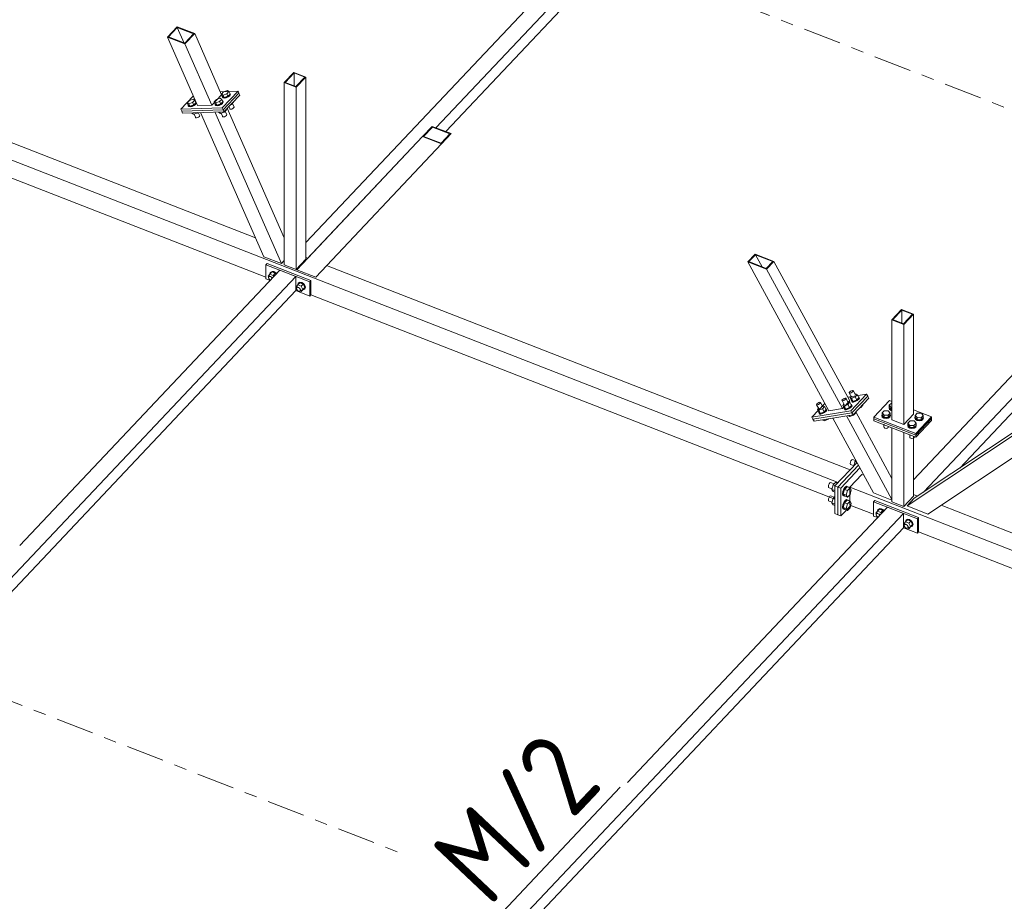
# Model space of a CAD drawing. Header units: millimetres. Extents: x -681 to 506, y -45 to 794.
# Tile 27 of 256: x -33 to 14, y 143 to 185. Entities that reach past the tile are written whole.
import ezdxf

# ---------------------------------------------------------------- set-up
doc = ezdxf.new("R2010")
doc.units = ezdxf.units.MM
doc.header["$LTSCALE"] = 0.6
doc.linetypes.add('XKITLINE00', pattern=[0])
doc.linetypes.add('XKITLINE03', pattern=[6, 3, -1, 1, -1])
for name, color, linetype, lineweight in [('Bolt', 7, 'Continuous', 0), ('Part', 2, 'Continuous', 0), ('PartMark', 3, 'Continuous', 0), ('S-GRID', 1, 'Continuous', 0)]:
    doc.layers.add(name, color=color, linetype=linetype, lineweight=lineweight)
doc.styles.add('ISOCPEUR', font='ISOCPEUR.TTF')

msp = doc.modelspace()

# ---------------------------------------------------------------- linework, layer by layer
at = {"layer": 'Bolt', "color": 3, "linetype": 'XKITLINE00', "lineweight": 0}
for p, q in [((-23.135, 181.39), (-23.035, 181.496)), ((-23.084, 181.274), (-23.135, 181.39)), ((-23.056, 181.342), (-23.135, 181.39)), ((-23.096, 181.27), (-23.088, 181.284)), ((-23.077, 181.231), (-23.096, 181.27)), ((-23.084, 181.242), (-23.096, 181.27)), ((-23.005, 181.226), (-23.084, 181.274)), ((-23.065, 181.203), (-23.084, 181.242)), ((-23.012, 181.218), (-23.077, 181.231)), ((-22.877, 181.399), (-23.056, 181.342)), ((-23.005, 181.226), (-23.056, 181.342)), ((-23.035, 181.496), (-22.856, 181.553)), ((-22.918, 181.236), (-23.012, 181.218)), ((-23.005, 181.226), (-22.827, 181.283)), ((-23, 181.191), (-22.906, 181.209)), ((-22.821, 181.28), (-22.918, 181.236)), ((-22.906, 181.209), (-22.809, 181.252)), ((-22.778, 181.505), (-22.877, 181.399)), ((-22.827, 181.283), (-22.877, 181.399)), ((-22.856, 181.553), (-22.778, 181.505)), ((-22.827, 181.283), (-22.727, 181.389)), ((-22.747, 181.337), (-22.821, 181.28)), ((-22.809, 181.252), (-22.734, 181.309)), ((-22.727, 181.389), (-22.778, 181.505)), ((-22.747, 181.434), (-22.734, 181.432)), ((-22.715, 181.393), (-22.747, 181.337)), ((-22.734, 181.432), (-22.715, 181.393)), ((-22.734, 181.309), (-22.702, 181.365)), ((-22.702, 181.365), (-22.715, 181.393)), ((-24.768, 180.979), (-24.668, 181.085)), ((-24.717, 180.863), (-24.768, 180.979)), ((-24.689, 180.931), (-24.768, 180.979)), ((-24.73, 180.859), (-24.722, 180.873)), ((-24.71, 180.82), (-24.73, 180.859)), ((-24.717, 180.831), (-24.73, 180.859)), ((-24.639, 180.815), (-24.717, 180.863)), ((-24.698, 180.792), (-24.717, 180.831)), ((-24.645, 180.807), (-24.71, 180.82)), ((-24.698, 180.792), (-24.633, 180.78)), ((-24.511, 180.988), (-24.689, 180.931)), ((-24.639, 180.815), (-24.689, 180.931)), ((-24.668, 181.085), (-24.49, 181.142)), ((-24.552, 180.825), (-24.645, 180.807)), ((-24.639, 180.815), (-24.46, 180.872)), ((-24.633, 180.78), (-24.539, 180.797)), ((-24.454, 180.869), (-24.552, 180.825)), ((-24.539, 180.797), (-24.442, 180.841)), ((-24.411, 181.094), (-24.511, 180.988)), ((-24.46, 180.872), (-24.511, 180.988)), ((-24.49, 181.142), (-24.411, 181.094)), ((-24.46, 180.872), (-24.36, 180.978)), ((-24.38, 180.926), (-24.454, 180.869)), ((-24.442, 180.841), (-24.368, 180.898)), ((-24.36, 180.978), (-24.411, 181.094)), ((-24.38, 181.023), (-24.367, 181.021)), ((-24.348, 180.982), (-24.38, 180.926)), ((-24.368, 180.898), (-24.336, 180.954)), ((-24.367, 181.021), (-24.348, 180.982)), ((-24.336, 180.954), (-24.348, 180.982)), ((-23.481, 181.024), (-23.381, 181.129)), ((-23.43, 180.908), (-23.481, 181.024)), ((-23.402, 180.975), (-23.481, 181.024)), ((-23.442, 180.904), (-23.434, 180.918)), ((-23.423, 180.864), (-23.442, 180.904)), ((-23.43, 180.876), (-23.442, 180.904)), ((-23.351, 180.859), (-23.43, 180.908)), ((-23.411, 180.837), (-23.43, 180.876)), ((-23.358, 180.852), (-23.423, 180.864)), ((-23.411, 180.837), (-23.346, 180.824)), ((-23.223, 181.033), (-23.402, 180.975)), ((-23.351, 180.859), (-23.402, 180.975)), ((-23.381, 181.129), (-23.202, 181.187)), ((-23.264, 180.87), (-23.358, 180.852)), ((-23.351, 180.859), (-23.172, 180.917)), ((-23.346, 180.824), (-23.252, 180.842)), ((-23.167, 180.913), (-23.264, 180.87)), ((-23.252, 180.842), (-23.155, 180.886)), ((-23.123, 181.138), (-23.223, 181.033)), ((-23.172, 180.917), (-23.223, 181.033)), ((-23.202, 181.187), (-23.123, 181.138)), ((-23.172, 180.917), (-23.073, 181.022)), ((-23.092, 180.971), (-23.167, 180.913)), ((-23.155, 180.886), (-23.08, 180.943)), ((-23.073, 181.022), (-23.123, 181.138)), ((-23.093, 181.068), (-23.079, 181.066)), ((-23.06, 181.026), (-23.092, 180.971)), ((-23.08, 180.943), (-23.048, 180.998)), ((-23.079, 181.066), (-23.06, 181.026)), ((-23.065, 181.203), (-23, 181.191)), ((-23.048, 180.998), (-23.06, 181.026)), ((-22.744, 180.695), (-22.787, 180.793)), ((-22.708, 180.877), (-22.656, 180.893)), ((-22.656, 180.893), (-22.667, 180.919)), ((-22.656, 180.893), (-22.556, 180.999)), ((-22.538, 180.761), (-22.615, 180.937)), ((-22.556, 180.999), (-22.567, 181.025)), ((-22.555, 180.731), (-22.538, 180.761)), ((-24.546, 180.473), (-24.557, 180.496)), ((-24.468, 180.425), (-24.546, 180.473)), ((-24.468, 180.425), (-24.5, 180.498)), ((-24.289, 180.482), (-24.468, 180.425)), ((-24.377, 180.284), (-24.443, 180.433)), ((-24.367, 180.263), (-24.377, 180.284)), ((-24.332, 180.256), (-24.281, 180.266)), ((-24.289, 180.482), (-24.299, 180.505)), ((-24.266, 180.506), (-24.289, 180.482)), ((-24.281, 180.266), (-24.229, 180.289)), ((-24.171, 180.35), (-24.24, 180.507)), ((-24.229, 180.289), (-24.188, 180.32)), ((-24.188, 180.32), (-24.171, 180.35)), ((-23.259, 180.518), (-23.269, 180.541)), ((-23.18, 180.47), (-23.259, 180.518)), ((-23.18, 180.47), (-23.212, 180.543)), ((-23.18, 180.47), (-23.001, 180.527)), ((-23.09, 180.329), (-23.155, 180.478)), ((-23.08, 180.308), (-23.09, 180.329)), ((-23.08, 180.308), (-23.044, 180.301)), ((-23.044, 180.301), (-22.994, 180.311)), ((-23.001, 180.527), (-23.013, 180.553)), ((-23.001, 180.527), (-22.902, 180.633)), ((-22.994, 180.311), (-22.941, 180.334)), ((-22.884, 180.395), (-22.96, 180.57)), ((-22.941, 180.334), (-22.901, 180.365)), ((-22.902, 180.633), (-22.913, 180.659)), ((-22.901, 180.365), (-22.884, 180.395)), ((-22.734, 180.674), (-22.744, 180.695)), ((-22.734, 180.674), (-22.698, 180.667)), ((-22.698, 180.667), (-22.648, 180.677)), ((-22.648, 180.677), (-22.595, 180.7)), ((-22.595, 180.7), (-22.555, 180.731)), ((-24.367, 180.263), (-24.332, 180.256)), ((-20.912, 172.716), (-20.829, 172.812)), ((-20.831, 172.819), (-20.807, 172.888)), ((-20.829, 172.812), (-20.831, 172.819)), ((-20.829, 172.812), (-20.737, 172.91)), ((-20.665, 172.748), (-20.829, 172.812)), ((-20.807, 172.888), (-20.743, 172.921)), ((-20.807, 172.888), (-20.79, 172.906)), ((-20.725, 172.939), (-20.79, 172.906)), ((-20.743, 172.921), (-20.655, 172.907)), ((-20.573, 172.846), (-20.737, 172.91)), ((-20.638, 172.926), (-20.725, 172.939)), ((-20.665, 172.748), (-20.573, 172.846)), ((-20.655, 172.907), (-20.567, 172.852)), ((-20.55, 172.87), (-20.638, 172.926)), ((-20.546, 172.793), (-20.573, 172.846)), ((-20.567, 172.852), (-20.532, 172.807)), ((-20.515, 172.826), (-20.55, 172.87)), ((-20.882, 172.659), (-20.912, 172.716)), ((-20.888, 172.64), (-20.875, 172.678)), ((-20.875, 172.593), (-20.888, 172.64)), ((-20.875, 172.678), (-20.829, 172.727)), ((-20.875, 172.678), (-20.841, 172.696)), ((-20.841, 172.548), (-20.875, 172.593)), ((-20.841, 172.696), (-20.793, 172.689)), ((-20.801, 172.523), (-20.841, 172.548)), ((-20.793, 172.689), (-20.746, 172.659)), ((-20.746, 172.659), (-20.713, 172.616)), ((-20.638, 172.695), (-20.665, 172.748)), ((-19.582, 172.198), (-19.5, 172.293)), ((-19.501, 172.3), (-19.477, 172.369)), ((-19.499, 172.294), (-19.501, 172.3)), ((-19.5, 172.293), (-19.407, 172.391)), ((-19.5, 172.293), (-19.335, 172.229)), ((-19.477, 172.369), (-19.413, 172.402)), ((-19.477, 172.369), (-19.46, 172.388)), ((-19.396, 172.42), (-19.46, 172.388)), ((-19.413, 172.402), (-19.325, 172.389)), ((-19.243, 172.327), (-19.407, 172.391)), ((-19.308, 172.407), (-19.396, 172.42)), ((-19.335, 172.229), (-19.243, 172.327)), ((-19.325, 172.389), (-19.237, 172.333)), ((-19.22, 172.352), (-19.308, 172.407)), ((-19.16, 172.167), (-19.243, 172.327)), ((-19.237, 172.333), (-19.173, 172.251)), ((-19.156, 172.269), (-19.22, 172.352)), ((-19.552, 172.14), (-19.582, 172.198)), ((-19.558, 172.122), (-19.546, 172.159)), ((-19.546, 172.074), (-19.558, 172.122)), ((-19.546, 172.159), (-19.5, 172.208)), ((-19.546, 172.159), (-19.511, 172.177)), ((-19.511, 172.03), (-19.546, 172.074)), ((-19.511, 172.177), (-19.463, 172.17)), ((-19.463, 172), (-19.511, 172.03)), ((-19.463, 172.17), (-19.416, 172.14)), ((-19.416, 171.992), (-19.463, 172)), ((-19.416, 172.14), (-19.381, 172.095)), ((-19.381, 172.01), (-19.416, 171.992)), ((-19.401, 172), (-19.335, 171.974)), ((-19.381, 172.095), (-19.368, 172.048)), ((-19.381, 172.01), (-19.335, 172.059)), ((-19.368, 172.048), (-19.381, 172.01)), ((-19.335, 172.229), (-19.253, 172.069)), ((-19.335, 171.974), (-19.243, 172.071)), ((-19.335, 171.974), (-19.253, 172.069)), ((-19.253, 172.069), (-19.16, 172.167)), ((-19.237, 172.061), (-19.251, 172.063)), ((-19.243, 172.071), (-19.16, 172.167)), ((-19.173, 172.093), (-19.237, 172.061)), ((-19.173, 172.251), (-19.149, 172.163)), ((-19.149, 172.163), (-19.173, 172.093)), ((-19.173, 172.093), (-19.156, 172.111)), ((-19.132, 172.181), (-19.156, 172.269)), ((-19.156, 172.111), (-19.132, 172.181)), ((6.79, 167.158), (6.808, 167.187)), ((6.798, 167.141), (6.79, 167.158)), ((6.831, 167.139), (6.798, 167.141)), ((6.913, 166.93), (6.798, 167.141)), ((6.808, 167.187), (6.847, 167.22)), ((6.879, 167.154), (6.831, 167.139)), ((6.847, 167.22), (6.898, 167.247)), ((6.93, 167.181), (6.879, 167.154)), ((6.898, 167.247), (6.946, 167.262)), ((6.969, 167.214), (6.93, 167.181)), ((6.946, 167.262), (6.979, 167.26)), ((6.987, 167.242), (6.969, 167.214)), ((6.979, 167.26), (6.987, 167.242)), ((7.094, 167.049), (6.979, 167.26)), ((5.25, 166.622), (5.29, 166.654)), ((5.29, 166.654), (5.34, 166.682)), ((5.34, 166.682), (5.388, 166.696)), ((5.388, 166.696), (5.421, 166.695)), ((5.429, 166.677), (5.411, 166.649)), ((5.421, 166.695), (5.429, 166.677)), ((5.536, 166.483), (5.421, 166.695)), ((6.444, 166.792), (6.462, 166.821)), ((6.452, 166.775), (6.444, 166.792)), ((6.485, 166.773), (6.452, 166.775)), ((6.567, 166.563), (6.452, 166.775)), ((6.462, 166.821), (6.501, 166.853)), ((6.533, 166.788), (6.485, 166.773)), ((6.501, 166.853), (6.552, 166.88)), ((6.584, 166.815), (6.533, 166.788)), ((6.552, 166.88), (6.6, 166.895)), ((6.623, 166.847), (6.584, 166.815)), ((6.6, 166.895), (6.633, 166.894)), ((6.641, 166.876), (6.623, 166.847)), ((6.633, 166.894), (6.641, 166.876)), ((6.748, 166.682), (6.633, 166.894)), ((6.729, 166.717), (6.757, 166.729)), ((6.829, 166.696), (6.729, 166.59)), ((6.757, 166.729), (6.829, 166.696)), ((6.829, 166.696), (6.908, 166.549)), ((6.888, 166.976), (6.832, 166.916)), ((6.832, 166.916), (6.903, 166.883)), ((6.912, 166.769), (6.832, 166.916)), ((6.9, 166.764), (6.908, 166.777)), ((6.916, 166.732), (6.9, 166.764)), ((7.075, 166.956), (6.903, 166.883)), ((6.903, 166.883), (6.983, 166.736)), ((6.912, 166.769), (6.983, 166.736)), ((6.977, 166.729), (6.916, 166.732)), ((6.931, 166.704), (6.916, 166.732)), ((6.931, 166.704), (6.992, 166.702)), ((7.066, 166.757), (6.977, 166.729)), ((6.983, 166.736), (7.154, 166.809)), ((6.992, 166.702), (7.081, 166.729)), ((7.159, 166.807), (7.066, 166.757)), ((7.075, 167.083), (7.103, 167.095)), ((7.174, 167.062), (7.075, 166.956)), ((7.075, 166.956), (7.154, 166.809)), ((7.081, 166.729), (7.174, 166.779)), ((7.103, 167.095), (7.174, 167.062)), ((7.154, 166.809), (7.254, 166.915)), ((7.233, 166.867), (7.159, 166.807)), ((7.174, 167.062), (7.254, 166.915)), ((7.174, 166.779), (7.248, 166.839)), ((7.266, 166.92), (7.233, 166.867)), ((7.234, 166.953), (7.25, 166.952)), ((7.248, 166.839), (7.281, 166.892)), ((7.25, 166.952), (7.266, 166.92)), ((7.265, 166.925), (7.25, 166.952)), ((7.281, 166.892), (7.265, 166.925)), ((8.705, 166.555), (8.805, 166.661)), ((8.805, 166.661), (8.827, 166.661)), ((5.232, 166.593), (5.25, 166.622)), ((5.24, 166.576), (5.232, 166.593)), ((5.273, 166.574), (5.24, 166.576)), ((5.355, 166.364), (5.24, 166.576)), ((5.321, 166.589), (5.273, 166.574)), ((5.33, 166.41), (5.274, 166.351)), ((5.274, 166.351), (5.346, 166.318)), ((5.354, 166.204), (5.274, 166.351)), ((5.372, 166.616), (5.321, 166.589)), ((5.343, 166.199), (5.35, 166.211)), ((5.358, 166.167), (5.343, 166.199)), ((5.517, 166.391), (5.346, 166.318)), ((5.346, 166.318), (5.426, 166.171)), ((5.354, 166.204), (5.426, 166.171)), ((5.411, 166.649), (5.372, 166.616)), ((5.508, 166.191), (5.419, 166.164)), ((5.426, 166.171), (5.597, 166.244)), ((5.602, 166.242), (5.508, 166.191)), ((5.517, 166.518), (5.545, 166.53)), ((5.617, 166.497), (5.517, 166.391)), ((5.517, 166.391), (5.597, 166.244)), ((5.523, 166.164), (5.617, 166.214)), ((5.545, 166.53), (5.617, 166.497)), ((5.597, 166.244), (5.697, 166.35)), ((5.675, 166.301), (5.602, 166.242)), ((5.617, 166.497), (5.697, 166.35)), ((5.617, 166.214), (5.69, 166.274)), ((5.708, 166.355), (5.675, 166.301)), ((5.676, 166.388), (5.693, 166.387)), ((5.69, 166.274), (5.723, 166.327)), ((5.693, 166.387), (5.708, 166.355)), ((5.708, 166.359), (5.693, 166.387)), ((5.723, 166.327), (5.708, 166.359)), ((6.542, 166.609), (6.486, 166.55)), ((6.486, 166.55), (6.558, 166.517)), ((6.566, 166.403), (6.486, 166.55)), ((6.555, 166.398), (6.562, 166.41)), ((6.57, 166.366), (6.555, 166.398)), ((6.729, 166.59), (6.558, 166.517)), ((6.558, 166.517), (6.638, 166.37)), ((6.566, 166.403), (6.638, 166.37)), ((6.631, 166.363), (6.57, 166.366)), ((6.585, 166.338), (6.57, 166.366)), ((6.585, 166.338), (6.646, 166.335)), ((6.72, 166.39), (6.631, 166.363)), ((6.638, 166.37), (6.809, 166.443)), ((6.646, 166.335), (6.735, 166.363)), ((6.813, 166.441), (6.72, 166.39)), ((6.729, 166.59), (6.809, 166.443)), ((6.735, 166.363), (6.828, 166.413)), ((6.809, 166.443), (6.908, 166.549)), ((6.887, 166.5), (6.813, 166.441)), ((6.828, 166.413), (6.902, 166.473)), ((6.92, 166.554), (6.887, 166.5)), ((6.888, 166.587), (6.904, 166.586)), ((6.902, 166.473), (6.935, 166.526)), ((6.904, 166.586), (6.92, 166.554)), ((6.919, 166.558), (6.904, 166.586)), ((6.935, 166.526), (6.919, 166.558)), ((7.001, 166.089), (7.101, 166.195)), ((7.101, 166.195), (7.086, 166.223)), ((7.278, 166.426), (7.347, 166.455)), ((7.347, 166.455), (7.332, 166.483)), ((7.347, 166.455), (7.447, 166.561)), ((7.447, 166.561), (7.432, 166.589)), ((8.36, 166.189), (8.459, 166.295)), ((8.36, 166.083), (8.36, 166.189)), ((8.452, 166.081), (8.36, 166.189)), ((8.459, 166.295), (8.652, 166.292)), ((8.744, 166.184), (8.645, 166.078)), ((8.652, 166.292), (8.744, 166.184)), ((8.692, 166.449), (8.705, 166.478)), ((8.718, 166.383), (8.692, 166.449)), ((8.692, 166.424), (8.692, 166.449)), ((8.692, 166.424), (8.718, 166.357)), ((8.705, 166.449), (8.705, 166.555)), ((8.798, 166.447), (8.705, 166.555)), ((8.798, 166.341), (8.705, 166.449)), ((8.791, 166.333), (8.718, 166.383)), ((8.718, 166.357), (8.791, 166.308)), ((8.744, 166.077), (8.744, 166.184)), ((8.827, 166.327), (8.791, 166.333)), ((8.791, 166.308), (8.827, 166.301)), ((8.798, 166.341), (8.798, 166.447)), ((8.827, 166.447), (8.798, 166.447)), ((8.827, 166.34), (8.798, 166.341)), ((5.419, 166.164), (5.358, 166.167)), ((5.373, 166.139), (5.358, 166.167)), ((5.373, 166.139), (5.434, 166.136)), ((5.434, 166.136), (5.523, 166.164)), ((5.547, 165.85), (5.537, 165.868)), ((5.547, 165.85), (5.618, 165.817)), ((5.618, 165.817), (5.586, 165.876)), ((5.618, 165.817), (5.789, 165.89)), ((5.789, 165.89), (5.78, 165.908)), ((5.789, 165.89), (5.811, 165.913)), ((6.759, 166.049), (6.749, 166.067)), ((6.759, 166.049), (6.83, 166.016)), ((6.83, 166.016), (6.798, 166.075)), ((6.83, 166.016), (7.001, 166.089)), ((7.001, 166.089), (6.986, 166.117)), ((8.346, 166.083), (8.36, 166.112)), ((8.372, 166.016), (8.346, 166.083)), ((8.346, 166.057), (8.346, 166.083)), ((8.346, 166.057), (8.372, 165.991)), ((8.36, 166.083), (8.452, 165.974)), ((8.445, 165.967), (8.372, 166.016)), ((8.372, 165.991), (8.445, 165.942)), ((8.548, 165.948), (8.445, 165.967)), ((8.445, 165.942), (8.548, 165.922)), ((8.452, 165.974), (8.452, 166.081)), ((8.645, 166.078), (8.452, 166.081)), ((8.452, 165.974), (8.645, 165.972)), ((8.651, 165.964), (8.548, 165.948)), ((8.548, 165.922), (8.651, 165.939)), ((8.645, 165.972), (8.645, 166.078)), ((8.645, 165.972), (8.744, 166.077)), ((8.728, 166.011), (8.651, 165.964)), ((8.651, 165.939), (8.728, 165.986)), ((8.758, 166.077), (8.728, 166.011)), ((8.728, 165.986), (8.758, 166.052)), ((8.744, 166.112), (8.758, 166.077)), ((8.758, 166.052), (8.758, 166.077)), ((9.594, 165.707), (9.694, 165.813)), ((9.694, 165.813), (9.887, 165.81)), ((9.887, 165.81), (9.979, 165.702)), ((9.927, 165.968), (9.94, 165.996)), ((9.953, 165.901), (9.927, 165.968)), ((9.927, 165.942), (9.927, 165.968)), ((9.927, 165.942), (9.953, 165.876)), ((9.94, 166.074), (10.04, 166.18)), ((9.94, 165.967), (9.94, 166.074)), ((10.033, 165.965), (9.94, 166.074)), ((9.94, 165.967), (10.033, 165.859)), ((10.026, 165.852), (9.953, 165.901)), ((9.953, 165.876), (10.026, 165.826)), ((10.128, 165.833), (10.026, 165.852)), ((10.026, 165.826), (10.128, 165.807)), ((10.033, 165.859), (10.033, 165.965)), ((10.225, 165.963), (10.033, 165.965)), ((10.033, 165.859), (10.225, 165.856)), ((10.04, 166.18), (10.233, 166.177)), ((10.232, 165.849), (10.128, 165.833)), ((10.128, 165.807), (10.232, 165.823)), ((10.325, 166.068), (10.225, 165.963)), ((10.225, 165.856), (10.225, 165.963)), ((10.225, 165.856), (10.325, 165.962)), ((10.308, 165.896), (10.232, 165.849)), ((10.232, 165.823), (10.308, 165.871)), ((10.233, 166.177), (10.325, 166.068)), ((10.338, 165.962), (10.308, 165.896)), ((10.308, 165.871), (10.338, 165.936)), ((10.325, 165.962), (10.325, 166.068)), ((10.325, 165.996), (10.338, 165.962)), ((10.338, 165.936), (10.338, 165.962)), ((8.452, 165.617), (8.434, 165.638)), ((8.441, 165.528), (8.441, 165.63)), ((8.441, 165.528), (8.455, 165.492)), ((8.452, 165.617), (8.452, 165.631)), ((8.489, 165.616), (8.452, 165.617)), ((8.455, 165.492), (8.494, 165.466)), ((8.494, 165.466), (8.55, 165.455)), ((8.55, 165.455), (8.605, 165.464)), ((8.605, 165.464), (8.647, 165.49)), ((8.647, 165.49), (8.663, 165.525)), ((8.663, 165.525), (8.663, 165.549)), ((9.581, 165.601), (9.594, 165.63)), ((9.607, 165.535), (9.581, 165.601)), ((9.581, 165.576), (9.581, 165.601)), ((9.581, 165.576), (9.607, 165.509)), ((9.594, 165.601), (9.594, 165.707)), ((9.687, 165.599), (9.594, 165.707)), ((9.594, 165.601), (9.687, 165.493)), ((9.68, 165.485), (9.607, 165.535)), ((9.607, 165.509), (9.68, 165.46)), ((9.782, 165.466), (9.68, 165.485)), ((9.68, 165.46), (9.782, 165.441)), ((9.687, 165.493), (9.687, 165.599)), ((9.879, 165.596), (9.687, 165.599)), ((9.687, 165.493), (9.879, 165.49)), ((9.886, 165.482), (9.782, 165.466)), ((9.782, 165.441), (9.886, 165.457)), ((9.979, 165.702), (9.879, 165.596)), ((9.879, 165.49), (9.979, 165.596)), ((9.879, 165.49), (9.879, 165.596)), ((9.963, 165.53), (9.886, 165.482)), ((9.886, 165.457), (9.963, 165.504)), ((9.992, 165.595), (9.963, 165.53)), ((9.963, 165.504), (9.992, 165.57)), ((9.979, 165.596), (9.979, 165.702)), ((9.979, 165.63), (9.992, 165.595)), ((9.992, 165.57), (9.992, 165.595)), ((9.687, 165.135), (9.669, 165.156)), ((9.676, 165.047), (9.676, 165.148)), ((9.676, 165.047), (9.689, 165.011)), ((9.687, 165.135), (9.687, 165.149)), ((9.724, 165.135), (9.687, 165.135)), ((9.689, 165.011), (9.729, 164.984)), ((9.729, 164.984), (9.784, 164.974)), ((9.784, 164.974), (9.84, 164.982)), ((9.84, 164.982), (9.882, 165.008)), ((9.882, 165.008), (9.898, 165.044)), ((9.898, 165.044), (9.898, 165.067)), ((6.85, 163.839), (6.841, 163.778)), ((6.875, 163.903), (6.85, 163.839)), ((6.91, 163.953), (6.875, 163.903)), ((6.944, 163.976), (6.91, 163.953)), ((6.944, 163.976), (7.118, 163.908)), ((7.018, 163.673), (7.068, 163.856)), ((7.068, 163.856), (7.12, 163.911)), ((7.068, 163.856), (7.158, 163.821)), ((6.841, 163.778), (6.85, 163.737)), ((6.85, 163.737), (6.875, 163.726)), ((6.875, 163.726), (6.876, 163.726)), ((6.875, 163.726), (7.016, 163.671)), ((5.812, 162.74), (5.803, 162.679)), ((5.803, 162.679), (5.812, 162.637)), ((5.838, 162.804), (5.812, 162.74)), ((5.812, 162.637), (5.838, 162.627)), ((5.872, 162.854), (5.838, 162.804)), ((5.838, 162.627), (5.838, 162.627)), ((5.838, 162.627), (5.98, 162.572)), ((5.907, 162.877), (5.872, 162.854)), ((5.907, 162.877), (6.081, 162.809)), ((6.031, 162.757), (5.971, 162.54)), ((5.971, 162.54), (6.031, 162.45)), ((5.971, 162.54), (6.107, 162.487)), ((6.151, 162.883), (6.031, 162.757)), ((6.031, 162.757), (6.12, 162.722)), ((6.031, 162.45), (6.107, 162.42)), ((6.151, 162.883), (6.24, 162.849)), ((6.484, 162.448), (6.467, 162.336)), ((6.531, 162.565), (6.484, 162.448)), ((6.505, 162.321), (6.522, 162.433)), ((6.572, 162.545), (6.512, 162.329)), ((6.522, 162.433), (6.569, 162.551)), ((6.594, 162.658), (6.531, 162.565)), ((6.569, 162.551), (6.632, 162.643)), ((6.692, 162.672), (6.572, 162.545)), ((6.572, 162.545), (6.715, 162.49)), ((6.658, 162.7), (6.594, 162.658)), ((6.632, 162.643), (6.696, 162.685)), ((6.655, 162.273), (6.715, 162.49)), ((6.658, 162.7), (6.696, 162.685)), ((6.692, 162.672), (6.835, 162.617)), ((6.696, 162.685), (6.742, 162.666)), ((6.715, 162.49), (6.835, 162.617)), ((6.742, 162.666), (6.745, 162.652)), ((6.835, 162.617), (6.894, 162.527)), ((6.894, 162.527), (6.835, 162.31)), ((5.812, 162.101), (5.803, 162.04)), ((5.803, 162.04), (5.812, 161.999)), ((5.838, 162.165), (5.812, 162.101)), ((5.812, 161.999), (5.838, 161.989)), ((5.872, 162.216), (5.838, 162.165)), ((5.838, 161.989), (5.838, 161.989)), ((5.838, 161.989), (5.98, 161.933)), ((5.907, 162.239), (5.872, 162.216)), ((5.907, 162.239), (6.081, 162.171)), ((6.031, 162.118), (5.971, 161.901)), ((6.107, 162.199), (6.031, 162.118)), ((6.031, 162.118), (6.107, 162.088)), ((6.467, 162.336), (6.484, 162.26)), ((6.484, 162.26), (6.531, 162.241)), ((6.522, 162.246), (6.505, 162.321)), ((6.512, 162.329), (6.572, 162.239)), ((6.512, 162.329), (6.655, 162.273)), ((6.569, 162.226), (6.522, 162.246)), ((6.531, 162.241), (6.532, 162.242)), ((6.531, 162.241), (6.569, 162.226)), ((6.594, 162.019), (6.531, 161.927)), ((6.582, 162.235), (6.569, 162.226)), ((6.569, 161.912), (6.632, 162.004)), ((6.572, 162.239), (6.715, 162.183)), ((6.692, 162.034), (6.572, 161.907)), ((6.658, 162.061), (6.594, 162.019)), ((6.632, 162.004), (6.696, 162.047)), ((6.715, 162.183), (6.655, 162.273)), ((6.658, 162.061), (6.696, 162.047)), ((6.692, 162.034), (6.835, 161.978)), ((6.696, 162.047), (6.742, 162.027)), ((6.835, 162.31), (6.715, 162.183)), ((6.715, 161.851), (6.835, 161.978)), ((6.742, 162.027), (6.745, 162.013)), ((6.835, 161.978), (6.894, 161.889)), ((5.971, 161.901), (6.031, 161.812)), ((5.971, 161.901), (6.107, 161.848)), ((6.031, 161.812), (6.107, 161.782)), ((6.484, 161.809), (6.467, 161.698)), ((6.467, 161.698), (6.484, 161.622)), ((6.531, 161.927), (6.484, 161.809)), ((6.484, 161.622), (6.531, 161.603)), ((6.505, 161.683), (6.522, 161.795)), ((6.522, 161.607), (6.505, 161.683)), ((6.572, 161.907), (6.512, 161.69)), ((6.512, 161.69), (6.572, 161.601)), ((6.512, 161.69), (6.655, 161.635)), ((6.522, 161.795), (6.569, 161.912)), ((6.569, 161.588), (6.522, 161.607)), ((6.531, 161.603), (6.532, 161.603)), ((6.531, 161.603), (6.569, 161.588)), ((6.582, 161.597), (6.569, 161.588)), ((6.572, 161.907), (6.715, 161.851)), ((6.572, 161.601), (6.715, 161.545)), ((6.655, 161.635), (6.715, 161.851)), ((6.715, 161.545), (6.655, 161.635)), ((6.835, 161.672), (6.715, 161.545)), ((6.894, 161.889), (6.835, 161.672)), ((8.06, 161.416), (8.143, 161.511)), ((8.141, 161.518), (8.165, 161.587)), ((8.143, 161.512), (8.141, 161.518)), ((8.143, 161.511), (8.235, 161.609)), ((8.307, 161.447), (8.143, 161.511)), ((8.165, 161.587), (8.229, 161.62)), ((8.165, 161.587), (8.182, 161.606)), ((8.247, 161.638), (8.182, 161.606)), ((8.229, 161.62), (8.317, 161.607)), ((8.399, 161.545), (8.235, 161.609)), ((8.334, 161.625), (8.247, 161.638)), ((8.307, 161.447), (8.399, 161.545)), ((8.317, 161.607), (8.405, 161.551)), ((8.422, 161.57), (8.334, 161.625)), ((8.426, 161.493), (8.399, 161.545)), ((8.405, 161.551), (8.44, 161.507)), ((8.457, 161.525), (8.422, 161.57)), ((8.09, 161.358), (8.06, 161.416)), ((8.084, 161.34), (8.097, 161.377)), ((8.097, 161.292), (8.084, 161.34)), ((8.097, 161.377), (8.143, 161.426)), ((8.097, 161.377), (8.131, 161.395)), ((8.131, 161.248), (8.097, 161.292)), ((8.131, 161.395), (8.179, 161.388)), ((8.171, 161.222), (8.131, 161.248)), ((8.179, 161.388), (8.226, 161.358)), ((8.226, 161.358), (8.259, 161.316)), ((8.334, 161.395), (8.307, 161.447)), ((9.471, 160.999), (9.495, 161.069)), ((9.473, 160.993), (9.565, 161.09)), ((9.495, 161.069), (9.559, 161.101)), ((9.495, 161.069), (9.512, 161.087)), ((9.576, 161.12), (9.512, 161.087)), ((9.559, 161.101), (9.647, 161.088)), ((9.729, 161.026), (9.565, 161.09)), ((9.664, 161.106), (9.576, 161.12)), ((9.637, 160.929), (9.729, 161.026)), ((9.647, 161.088), (9.735, 161.033)), ((9.752, 161.051), (9.664, 161.106)), ((9.812, 160.866), (9.729, 161.026)), ((9.735, 161.033), (9.799, 160.95)), ((9.816, 160.968), (9.752, 161.051)), ((9.39, 160.897), (9.473, 160.993)), ((9.42, 160.84), (9.39, 160.897)), ((9.414, 160.821), (9.426, 160.859)), ((9.426, 160.774), (9.414, 160.821)), ((9.426, 160.859), (9.473, 160.908)), ((9.426, 160.859), (9.461, 160.876)), ((9.461, 160.729), (9.426, 160.774)), ((9.461, 160.876), (9.509, 160.869)), ((9.509, 160.699), (9.461, 160.729)), ((9.473, 160.993), (9.471, 160.999)), ((9.473, 160.993), (9.637, 160.929)), ((9.509, 160.869), (9.556, 160.839)), ((9.556, 160.692), (9.509, 160.699)), ((9.556, 160.839), (9.591, 160.795)), ((9.591, 160.709), (9.556, 160.692)), ((9.571, 160.699), (9.637, 160.673)), ((9.591, 160.795), (9.604, 160.747)), ((9.591, 160.709), (9.637, 160.758)), ((9.604, 160.747), (9.591, 160.709)), ((9.637, 160.929), (9.719, 160.769)), ((9.637, 160.673), (9.729, 160.771)), ((9.637, 160.673), (9.719, 160.769)), ((9.719, 160.769), (9.812, 160.866)), ((9.735, 160.76), (9.721, 160.762)), ((9.729, 160.771), (9.812, 160.866)), ((9.799, 160.793), (9.735, 160.76)), ((9.799, 160.95), (9.823, 160.862)), ((9.823, 160.862), (9.799, 160.793)), ((9.799, 160.793), (9.816, 160.811)), ((9.84, 160.88), (9.816, 160.968)), ((9.816, 160.811), (9.84, 160.88))]:
    msp.add_line(p, q, dxfattribs=at)
at = {"layer": 'Part', "color": 2, "linetype": 'XKITLINE00', "lineweight": 0}
for p, q in [((12.687, 206.894), (-12.909, 179.782)), ((-12.439, 179.598), (12.687, 206.213)), ((-77.102, 195.387), (6.261, 162.871)), ((41.659, 195.593), (10.338, 162.416)), ((12.065, 163.565), (41.659, 194.912)), ((-7.267, 186.859), (-19.114, 174.31)), ((-25.255, 184.597), (-25.717, 184.109)), ((-25.668, 184.115), (-25.241, 184.567)), ((-25.255, 184.597), (-24.414, 184.269)), ((-25.241, 184.567), (-24.914, 183.821)), ((-24.463, 184.263), (-25.241, 184.567)), ((-25.717, 184.109), (-24.876, 183.781)), ((-25.717, 184.109), (-24.284, 180.842)), ((-25.668, 184.115), (-24.89, 183.812)), ((-24.89, 183.812), (-24.463, 184.263)), ((-24.414, 184.269), (-24.876, 183.781)), ((-23.136, 181.354), (-24.414, 184.269)), ((-24.876, 183.781), (-23.597, 180.866)), ((-47.842, 183.123), (-21.018, 172.66)), ((-19.684, 182.424), (-20.145, 181.936)), ((-20.099, 181.943), (-19.673, 182.395)), ((-19.684, 182.424), (-19.114, 182.202)), ((-19.673, 182.395), (-19.673, 181.777)), ((-19.16, 182.195), (-19.673, 182.395)), ((-19.586, 181.743), (-19.16, 182.195)), ((-19.575, 181.714), (-19.114, 182.202)), ((-19.114, 182.202), (-19.114, 173.52)), ((-20.145, 181.936), (-19.575, 181.714)), ((-20.145, 181.936), (-20.145, 173.254)), ((-20.099, 181.943), (-19.586, 181.743)), ((-19.575, 181.714), (-19.575, 173.032)), ((-24.481, 181.292), (-25.072, 180.667)), ((-23.597, 180.866), (-23.136, 181.354)), ((-22.348, 181.529), (-23.2, 181.5)), ((-22.348, 181.529), (-23.097, 180.735)), ((-22.307, 181.436), (-23.057, 180.643)), ((-22.307, 181.436), (-23.057, 180.643)), ((-22.267, 181.344), (-23.016, 180.55)), ((-22.307, 181.436), (-22.348, 181.529)), ((-22.267, 181.344), (-22.307, 181.436)), ((-25.072, 180.667), (-23.097, 180.735)), ((-23.597, 180.866), (-24.284, 180.842)), ((-23.097, 180.735), (-23.057, 180.643)), ((-25.072, 180.667), (-25.031, 180.574)), ((-25.031, 180.574), (-23.057, 180.643)), ((-23.057, 180.643), (-25.031, 180.574)), ((-24.99, 180.481), (-25.031, 180.574)), ((-23.016, 180.55), (-24.99, 180.481)), ((-24.139, 180.511), (-21.123, 173.636)), ((-20.282, 173.307), (-23.452, 180.535)), ((-23.057, 180.643), (-23.016, 180.55)), ((-20.145, 174.535), (-22.857, 180.718)), ((-13.085, 179.85), (-13.546, 179.362)), ((-13.069, 179.819), (-13.496, 179.367)), ((-13.085, 179.85), (-12.192, 179.502)), ((-12.243, 179.497), (-13.069, 179.819)), ((-13.546, 179.362), (-19.538, 173.017)), ((-19.077, 173.506), (-13.547, 179.362)), ((-13.546, 179.362), (-12.653, 179.013)), ((-13.496, 179.367), (-12.669, 179.045)), ((-12.669, 179.045), (-12.243, 179.497)), ((-12.653, 179.013), (-12.192, 179.502)), ((-33.7, 179.293), (-21.521, 174.543)), ((-12.653, 179.013), (-18.645, 172.669)), ((21.705, 175.558), (9.858, 163.009)), ((2.308, 173.763), (1.962, 173.396)), ((2.013, 173.402), (2.324, 173.731)), ((2.308, 173.763), (3.201, 173.414)), ((2.324, 173.731), (2.636, 173.159)), ((3.151, 173.409), (2.324, 173.731)), ((-21.123, 173.636), (-20.282, 173.307)), ((-20.96, 173.318), (-21.018, 173.257)), ((-21.018, 173.257), (-18.928, 172.442)), ((-21.018, 172.576), (-21.018, 173.257)), ((-18.87, 172.503), (-20.96, 173.318)), ((-20.282, 173.307), (-20.145, 173.453)), ((-20.145, 173.254), (-19.575, 173.032)), ((-19.575, 173.032), (-19.114, 173.52)), ((-19.114, 173.604), (-19.019, 173.567)), ((1.962, 173.396), (2.856, 173.048)), ((1.962, 173.396), (5.823, 166.296)), ((2.013, 173.402), (2.839, 173.079)), ((2.839, 173.079), (3.151, 173.409)), ((3.201, 173.414), (2.856, 173.048)), ((6.815, 166.768), (3.201, 173.414)), ((-20.353, 172.998), (-32.746, 159.869)), ((-19.593, 172.701), (-20.353, 172.998)), ((-19.538, 173.017), (-18.645, 172.669)), ((-18.126, 173.218), (6.837, 163.481)), ((2.856, 173.048), (6.47, 166.402)), ((-19.593, 172.701), (-45.188, 145.589)), ((-21.018, 172.576), (-20.822, 172.5)), ((-19.593, 172.02), (-19.593, 172.701)), ((-18.87, 172.503), (-18.928, 172.442)), ((-18.928, 172.442), (-18.928, 171.761)), ((-18.87, 171.822), (-18.87, 172.503)), ((-44.718, 145.405), (-19.593, 172.02)), ((-19.593, 172.02), (-18.928, 171.761)), ((-18.928, 171.761), (-18.87, 171.822)), ((-18.87, 171.822), (6.107, 162.079)), ((9.288, 171.124), (8.827, 170.635)), ((8.873, 170.642), (9.299, 171.094)), ((9.288, 171.124), (9.858, 170.901)), ((9.299, 171.094), (9.299, 170.476)), ((9.812, 170.894), (9.299, 171.094)), ((9.386, 170.442), (9.812, 170.894)), ((9.397, 170.413), (9.858, 170.901)), ((9.858, 170.901), (9.858, 166.13)), ((8.827, 170.635), (9.397, 170.413)), ((8.827, 170.635), (8.827, 165.864)), ((8.873, 170.642), (9.386, 170.442)), ((9.397, 170.413), (9.397, 165.641)), ((18.123, 167.594), (9.895, 162.121)), ((17.778, 167.227), (9.549, 161.755)), ((6.47, 166.402), (6.815, 166.768)), ((6.725, 166.934), (7.623, 167.081)), ((7.623, 167.081), (6.874, 166.288)), ((6.924, 166.196), (7.673, 166.989)), ((7.673, 166.989), (6.924, 166.196)), ((6.974, 166.104), (7.723, 166.898)), ((7.673, 166.989), (7.623, 167.081)), ((7.723, 166.898), (7.673, 166.989)), ((7.97, 165.989), (8.72, 166.783)), ((8.72, 166.783), (8.827, 166.741)), ((18.775, 166.839), (10.546, 161.366)), ((5.636, 166.64), (5.016, 165.983)), ((6.874, 166.288), (5.016, 165.983)), ((5.066, 165.891), (6.924, 166.196)), ((5.066, 165.891), (6.924, 166.196)), ((6.47, 166.402), (5.823, 166.296)), ((6.924, 166.196), (6.874, 166.288)), ((6.924, 166.196), (6.974, 166.104)), ((8.827, 163.069), (7.103, 166.24)), ((9.858, 166.339), (10.714, 166.005)), ((5.016, 165.983), (5.066, 165.891)), ((5.116, 165.799), (5.066, 165.891)), ((6.974, 166.104), (5.116, 165.799)), ((6.013, 165.946), (7.954, 162.377)), ((8.827, 162.067), (6.66, 166.052)), ((7.97, 165.989), (7.97, 165.904)), ((7.97, 165.989), (9.965, 165.211)), ((7.97, 165.904), (7.97, 165.819)), ((7.97, 165.904), (9.965, 165.126)), ((7.97, 165.904), (9.965, 165.126)), ((7.97, 165.819), (9.965, 165.041)), ((8.827, 165.864), (9.397, 165.641)), ((9.397, 165.641), (9.858, 166.13)), ((9.965, 165.211), (10.714, 166.005)), ((9.965, 165.126), (10.714, 165.92)), ((10.714, 165.92), (9.965, 165.126)), ((10.714, 165.834), (9.965, 165.041)), ((10.714, 166.005), (10.714, 165.92)), ((10.714, 165.92), (10.714, 165.834)), ((8.827, 161.953), (8.827, 165.485)), ((9.397, 161.731), (9.397, 165.262)), ((9.858, 162.22), (9.858, 165.082)), ((9.965, 165.126), (9.965, 165.211)), ((9.965, 165.041), (9.965, 165.126)), ((7.165, 163.828), (6.107, 162.708)), ((7.236, 163.697), (6.25, 162.653)), ((6.25, 162.653), (7.236, 163.697)), ((6.392, 162.597), (7.307, 163.566)), ((7.401, 163.261), (6.825, 162.651)), ((7.401, 163.261), (7.493, 163.226)), ((6.107, 162.708), (6.25, 162.653)), ((6.107, 161.389), (6.107, 162.708)), ((6.25, 162.653), (6.392, 162.597)), ((6.25, 161.333), (6.25, 162.653)), ((6.25, 162.653), (6.25, 161.333)), ((6.392, 162.597), (6.392, 161.278)), ((6.825, 162.651), (45.994, 147.373)), ((6.825, 162.651), (6.825, 161.8)), ((7.954, 162.377), (8.827, 162.037)), ((8.012, 162.017), (7.954, 161.956)), ((7.954, 161.956), (10.044, 161.141)), ((7.954, 161.275), (7.954, 161.956)), ((10.102, 161.202), (8.012, 162.017)), ((9.397, 161.731), (9.858, 162.22)), ((9.895, 162.121), (9.549, 161.755)), ((9.858, 162.303), (10.053, 162.227)), ((8.619, 161.697), (-3.774, 148.569)), ((6.392, 161.278), (6.869, 161.782)), ((6.825, 161.8), (7.954, 161.359)), ((9.379, 161.401), (8.619, 161.697)), ((8.827, 161.953), (9.397, 161.731)), ((9.549, 161.755), (10.546, 161.366)), ((11.18, 161.788), (36.131, 152.055)), ((9.379, 161.401), (-21.941, 128.223)), ((6.25, 161.333), (6.107, 161.389)), ((6.25, 161.333), (6.392, 161.278)), ((7.954, 161.275), (8.15, 161.199)), ((9.379, 160.72), (9.379, 161.401)), ((10.102, 161.202), (10.044, 161.141)), ((10.044, 161.141), (10.044, 160.46)), ((10.102, 160.521), (10.102, 161.202)), ((-20.214, 129.372), (9.379, 160.72)), ((9.379, 160.72), (10.044, 160.46)), ((10.044, 160.46), (10.102, 160.521)), ((10.102, 160.521), (36.926, 150.058))]:
    msp.add_line(p, q, dxfattribs=at)
at = {"layer": 'PartMark', "color": 1, "linetype": 'XKITLINE00', "lineweight": 0}
msp.add_line((-10.373, 141.725), (-4.122, 148.346), dxfattribs=at)
at = {"layer": 'S-GRID', "color": 1, "linetype": 'XKITLINE03', "lineweight": 0}
for p, q in [((-5.397, 188.403), (17.6, 179.433)), ((-37.676, 154.21), (-14.68, 145.241))]:
    msp.add_line(p, q, dxfattribs=at)

# ---------------------------------------------------------------- texts
at = {"layer": 'PartMark', "color": 1, "style": 'ISOCPEUR', "width": 0.85}
msp.add_text('M/2', height=4, rotation=46.6502, dxfattribs=at).set_placement((-10.397, 142.573))

doc.saveas('drawing.dxf')
